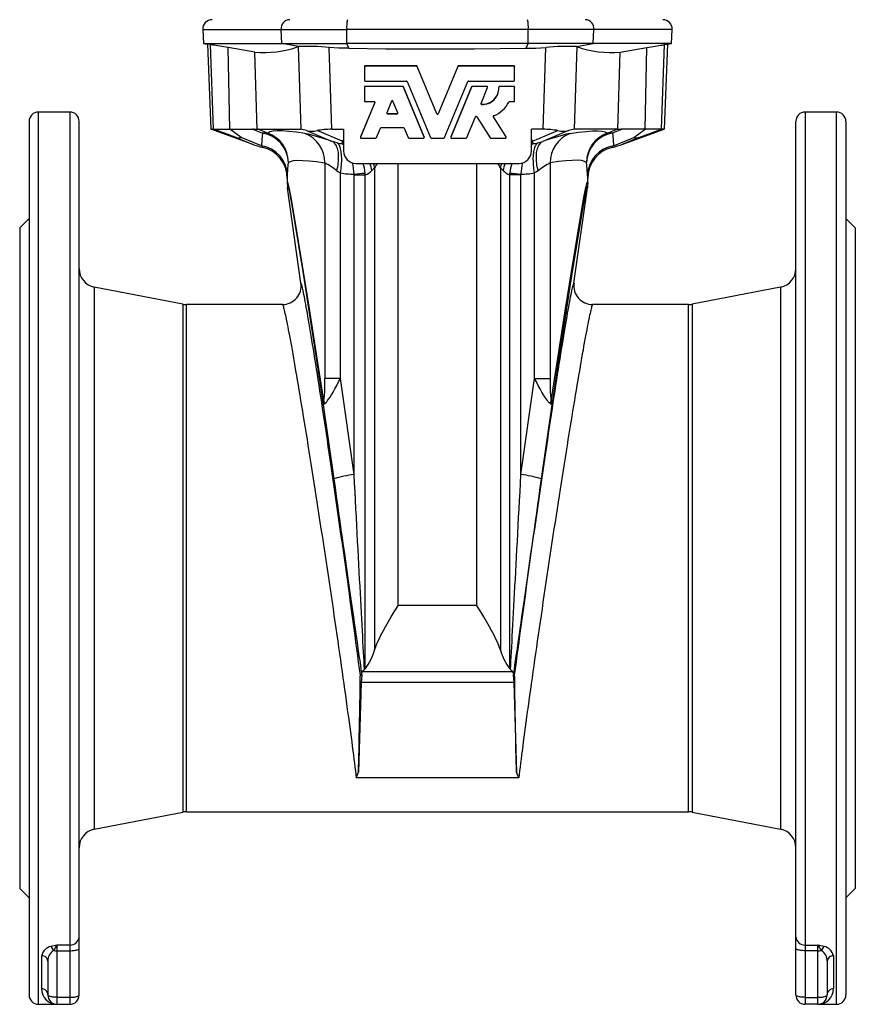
# Model space of a CAD drawing. Extents: x 123 to 1251, y 17 to 1448.
# Tile 2 of 5: x 129 to 396, y 744 to 1058. Entities that reach past the tile are written whole.
import ezdxf

# ---------------------------------------------------------------- set-up
doc = ezdxf.new("R2010")
doc.units = 0
doc.layers.get('0').update_dxf_attribs({"linetype": 'CONTINUOUS'})

msp = doc.modelspace()

# ---------------------------------------------------------------- linework, layer by layer
at = {"color": 7, "linetype": 'CONTINUOUS'}
for p, q in [((187.54, 1055.16), (187.77, 1050.75)), ((187.54, 1055.16), (212.58, 1055.16)), ((212.58, 1055.16), (233.53, 1055.16)), ((212.79, 1050.75), (212.58, 1055.16)), ((291.54, 1055.16), (233.53, 1055.16)), ((233.55, 1050.75), (233.53, 1055.16)), ((291.53, 1050.75), (291.54, 1055.16)), ((312.5, 1055.16), (291.54, 1055.16)), ((312.29, 1050.75), (312.5, 1055.16)), ((337.54, 1055.16), (312.5, 1055.16)), ((337.31, 1050.75), (337.54, 1055.16)), ((187.77, 1050.75), (189.1, 1050.51)), ((187.77, 1050.75), (212.79, 1050.75)), ((189.99, 1050.36), (189.1, 1050.51)), ((189.1, 1050.51), (190.07, 1023.32)), ((212.79, 1050.75), (233.55, 1050.75)), ((218.1, 1049.73), (212.79, 1050.75)), ((291.53, 1050.75), (233.55, 1050.75)), ((234.2, 1049.18), (233.55, 1050.75)), ((290.88, 1049.18), (291.53, 1050.75)), ((312.29, 1050.75), (291.53, 1050.75)), ((306.98, 1049.73), (312.29, 1050.75)), ((337.31, 1050.75), (312.29, 1050.75)), ((335.98, 1050.51), (335.01, 1023.32)), ((335.08, 1050.36), (335.98, 1050.51)), ((335.98, 1050.51), (337.31, 1050.75)), ((190.92, 1023.32), (189.99, 1050.36)), ((204.16, 1047.96), (195.69, 1049.4)), ((196.15, 1023.32), (195.69, 1049.4)), ((204.95, 1023.2), (204.16, 1047.96)), ((218.1, 1049.73), (218.03, 1049.71)), ((218.03, 1049.71), (218.83, 1023.32)), ((228.73, 1023.32), (227.93, 1049.47)), ((296.35, 1023.32), (297.14, 1049.47)), ((307.05, 1049.71), (306.25, 1023.32)), ((306.98, 1049.73), (307.05, 1049.71)), ((320.12, 1023.2), (320.92, 1047.96)), ((320.92, 1047.96), (329.38, 1049.4)), ((328.93, 1023.32), (329.38, 1049.4)), ((334.15, 1023.32), (335.08, 1050.36)), ((239.19, 1043.33), (239.19, 1043.28)), ((239.19, 1043.28), (239.19, 1038.96)), ((255.83, 1043.57), (239.43, 1043.57)), ((239.43, 1043.57), (239.43, 1043.52)), ((255.83, 1043.52), (239.43, 1043.52)), ((255.83, 1043.57), (255.83, 1043.52)), ((262.32, 1028.3), (256.05, 1043.42)), ((256.05, 1043.42), (256.05, 1043.37)), ((262.32, 1028.25), (256.05, 1043.37)), ((269.03, 1043.42), (262.76, 1028.3)), ((269.03, 1043.37), (262.76, 1028.25)), ((269.03, 1043.42), (269.03, 1043.37)), ((286.95, 1043.57), (269.25, 1043.57)), ((269.25, 1043.57), (269.25, 1043.52)), ((286.95, 1043.52), (269.25, 1043.52)), ((286.95, 1043.57), (286.95, 1043.52)), ((287.19, 1043.33), (287.19, 1043.28)), ((287.19, 1038.96), (287.19, 1043.28)), ((239.43, 1038.72), (252.62, 1038.72)), ((252.84, 1038.57), (260.27, 1020.64)), ((264.8, 1020.64), (272.24, 1038.57)), ((272.46, 1038.72), (286.95, 1038.72)), ((239.19, 1036.76), (239.19, 1036.71)), ((239.19, 1036.71), (239.19, 1032.39)), ((251.44, 1037), (239.43, 1037)), ((239.43, 1037), (239.43, 1036.95)), ((251.44, 1036.95), (239.43, 1036.95)), ((251.44, 1037), (251.44, 1036.95)), ((258.28, 1020.88), (251.66, 1036.86)), ((251.66, 1036.86), (251.66, 1036.8)), ((258.28, 1020.82), (251.66, 1036.8)), ((273.42, 1036.86), (266.8, 1020.88)), ((273.42, 1036.8), (266.8, 1020.82)), ((273.42, 1036.86), (273.42, 1036.8)), ((278.32, 1037), (273.64, 1037)), ((273.64, 1037), (273.64, 1036.95)), ((278.32, 1036.95), (273.64, 1036.95)), ((276.44, 1031.56), (278.54, 1036.62)), ((278.32, 1037), (278.32, 1036.95)), ((278.56, 1036.71), (278.56, 1036.76)), ((282.14, 1036.76), (282.14, 1036.71)), ((286.95, 1037), (282.38, 1037)), ((282.38, 1037), (282.38, 1036.95)), ((286.95, 1036.95), (282.38, 1036.95)), ((286.95, 1037), (286.95, 1036.95)), ((287.19, 1036.76), (287.19, 1036.71)), ((287.19, 1032.39), (287.19, 1036.71)), ((242.47, 1031.88), (237.91, 1020.88)), ((242.47, 1031.82), (237.91, 1020.82)), ((239.43, 1032.15), (242.25, 1032.15)), ((242.47, 1031.88), (242.47, 1031.82)), ((247.87, 1032.33), (246.33, 1028.62)), ((249.85, 1028.62), (248.32, 1032.33)), ((285.57, 1032.15), (286.95, 1032.15)), ((145.04, 1028.82), (135.04, 1028.82)), ((135.04, 743.82), (135.04, 1028.82)), ((145.04, 1028.82), (145.04, 762.76)), ((276.66, 1031.29), (276.66, 1031.23)), ((390.04, 1028.82), (380.04, 1028.82)), ((380.04, 1028.82), (380.04, 762.76)), ((390.04, 743.82), (390.04, 1028.82)), ((132.04, 1025.82), (132.04, 746.82)), ((148.04, 765.36), (148.04, 1025.82)), ((246.56, 1028.34), (249.63, 1028.34)), ((246.56, 1028.34), (246.56, 1028.29)), ((246.56, 1028.29), (249.63, 1028.29)), ((249.63, 1028.34), (249.63, 1028.29)), ((262.32, 1028.3), (262.32, 1028.25)), ((262.76, 1028.3), (262.76, 1028.25)), ((271.92, 1020.64), (274.68, 1027.31)), ((275.1, 1027.34), (279.4, 1020.6)), ((284.48, 1020.91), (280.39, 1027.33)), ((280.39, 1027.33), (280.39, 1027.28)), ((284.48, 1020.86), (280.39, 1027.28)), ((377.04, 765.36), (377.04, 1025.82)), ((393.04, 1025.82), (393.04, 746.82)), ((190.07, 1023.32), (190.92, 1023.32)), ((203.3, 1018.57), (190.07, 1023.32)), ((190.92, 1023.32), (196.15, 1023.32)), ((198.17, 1020.64), (190.92, 1023.32)), ((196.15, 1023.32), (203.51, 1023.32)), ((199.83, 1020.64), (196.15, 1023.32)), ((203.51, 1023.32), (206.62, 1022.09)), ((205.18, 1023.32), (218.83, 1023.32)), ((208.29, 1022.09), (205.18, 1023.32)), ((220.66, 1022.89), (228.89, 1019.44)), ((232.13, 1019.5), (224.04, 1022.89)), ((228.73, 1023.32), (232.54, 1023.32)), ((232.54, 1023.32), (232.54, 1016.4)), ((243.03, 1020.64), (244.3, 1023.7)), ((244.52, 1023.85), (251.67, 1023.85)), ((251.89, 1023.7), (253.16, 1020.64)), ((296.35, 1023.32), (292.54, 1023.32)), ((292.54, 1016.4), (292.54, 1023.32)), ((292.94, 1019.5), (301.03, 1022.89)), ((304.42, 1022.89), (296.19, 1019.44)), ((319.9, 1023.32), (306.25, 1023.32)), ((316.79, 1022.09), (319.9, 1023.32)), ((321.57, 1023.32), (318.46, 1022.09)), ((328.93, 1023.32), (321.57, 1023.32)), ((321.77, 1018.57), (335.01, 1023.32)), ((325.25, 1020.64), (328.93, 1023.32)), ((326.91, 1020.64), (334.15, 1023.32)), ((334.15, 1023.32), (328.93, 1023.32)), ((335.01, 1023.32), (334.15, 1023.32)), ((198.17, 1020.64), (203.3, 1018.57)), ((206.27, 1018.05), (199.83, 1020.64)), ((232.54, 1019.9), (232.13, 1019.5)), ((237.89, 1020.79), (237.89, 1020.73)), ((237.91, 1020.88), (237.91, 1020.82)), ((238.13, 1020.49), (242.81, 1020.49)), ((253.38, 1020.49), (258.06, 1020.49)), ((258.28, 1020.88), (258.28, 1020.82)), ((258.3, 1020.73), (258.3, 1020.79)), ((260.5, 1020.49), (264.58, 1020.49)), ((266.78, 1020.79), (266.78, 1020.73)), ((266.8, 1020.88), (266.8, 1020.82)), ((267.02, 1020.49), (271.7, 1020.49)), ((279.6, 1020.49), (284.28, 1020.49)), ((284.48, 1020.91), (284.48, 1020.86)), ((284.52, 1020.73), (284.52, 1020.79)), ((292.54, 1019.9), (292.94, 1019.5)), ((318.81, 1018.05), (325.25, 1020.64)), ((326.91, 1020.64), (321.77, 1018.57)), ((226.51, 1012.6), (226.51, 943.74)), ((236.54, 1012.41), (288.54, 1012.41)), ((241.53, 1010.1), (242.42, 1010.99)), ((242.42, 1010.99), (242.42, 856.95)), ((249.94, 871.23), (249.94, 1012.41)), ((275.14, 871.23), (275.14, 1012.41)), ((282.65, 1010.99), (282.65, 856.95)), ((283.55, 1010.1), (282.65, 1010.99)), ((298.57, 1012.6), (298.57, 943.74)), ((214.54, 1007.61), (214.54, 1006.07)), ((231.54, 943.74), (231.54, 1009.37)), ((235.87, 1009.01), (235.88, 1008.79)), ((235.88, 1008.79), (239.47, 1008.79)), ((235.88, 913.03), (235.88, 1008.79)), ((239.47, 1008.79), (239.44, 1009.34)), ((239.47, 850.99), (239.47, 1008.79)), ((285.61, 1008.79), (285.64, 1009.34)), ((285.61, 850.99), (285.61, 1008.79)), ((289.2, 1008.79), (285.61, 1008.79)), ((289.2, 1009.01), (289.2, 1008.79)), ((289.2, 913.03), (289.2, 1008.79)), ((293.54, 943.74), (293.54, 1009.37)), ((310.54, 1006.07), (310.54, 1007.61)), ((218.92, 974.15), (214.64, 1004.66)), ((306.15, 974.15), (310.44, 1004.66)), ((132.04, 994.82), (129.04, 991.82)), ((396.04, 991.82), (393.04, 994.82)), ((129.04, 991.82), (129.04, 780.82)), ((396.04, 991.82), (396.04, 780.82)), ((181.19, 967.43), (152.89, 972.93)), ((152.89, 972.93), (152.89, 799.71)), ((372.18, 972.93), (343.89, 967.43)), ((372.18, 972.93), (372.18, 799.71)), ((181.19, 967.43), (181.19, 805.21)), ((212.98, 967.32), (182.33, 967.32)), ((182.33, 805.32), (182.33, 967.32)), ((342.74, 967.32), (312.1, 967.32)), ((342.74, 805.32), (342.74, 967.32)), ((343.89, 967.43), (343.89, 805.21)), ((231.54, 943.74), (226.51, 943.74)), ((235.88, 913.03), (231.54, 943.74)), ((289.2, 913.03), (293.54, 943.74)), ((293.54, 943.74), (298.57, 943.74)), ((226.06, 935.26), (229.4, 911.63)), ((299.02, 935.26), (295.68, 911.63)), ((275.14, 871.23), (249.94, 871.23)), ((238.28, 849.46), (238.32, 848.95)), ((286.64, 849.98), (238.44, 849.98)), ((239.22, 850.75), (239.47, 850.99)), ((285.86, 850.75), (285.61, 850.99)), ((286.8, 849.46), (286.76, 848.95)), ((238.17, 846.66), (237.3, 817.92)), ((238.32, 848.95), (237.9, 848.92)), ((238.32, 848.95), (238.17, 846.66)), ((286.91, 846.66), (238.17, 846.66)), ((286.76, 848.95), (286.91, 846.66)), ((286.76, 848.95), (287.18, 848.92)), ((286.91, 846.66), (287.78, 817.92)), ((288.51, 816.17), (236.57, 816.17)), ((152.89, 799.71), (181.19, 805.21)), ((182.33, 805.32), (342.74, 805.32)), ((343.89, 805.21), (372.18, 799.71)), ((129.04, 780.82), (132.04, 777.82)), ((393.04, 777.82), (396.04, 780.82)), ((148.04, 761.71), (148.04, 765.36)), ((377.04, 761.71), (377.04, 765.36)), ((145.04, 762.76), (141.04, 762.76)), ((141.04, 760.93), (141.04, 762.76)), ((145.04, 762.76), (145.04, 760.93)), ((148.04, 746.82), (148.04, 761.71)), ((377.04, 746.82), (377.04, 761.71)), ((380.04, 762.76), (384.04, 762.76)), ((380.04, 762.76), (380.04, 760.93)), ((384.04, 760.93), (384.04, 762.76)), ((136.04, 759.34), (136.04, 748.75)), ((141.04, 760.93), (145.04, 760.93)), ((141.04, 746.04), (141.04, 760.93)), ((145.04, 760.93), (145.04, 746.04)), ((384.04, 760.93), (380.04, 760.93)), ((380.04, 760.93), (380.04, 746.04)), ((384.04, 746.04), (384.04, 760.93)), ((389.04, 759.34), (389.04, 748.75)), ((138.04, 757.55), (138.04, 746.82)), ((387.04, 757.55), (387.04, 746.82)), ((145.04, 746.04), (141.04, 746.04)), ((141.04, 743.82), (141.04, 746.04)), ((145.04, 746.04), (145.04, 743.82)), ((380.04, 746.04), (384.04, 746.04)), ((380.04, 746.04), (380.04, 743.82)), ((384.04, 743.82), (384.04, 746.04)), ((135.04, 743.82), (141.04, 743.82)), ((141.04, 743.82), (145.04, 743.82)), ((384.04, 743.82), (380.04, 743.82)), ((384.04, 743.82), (390.04, 743.82))]:
    msp.add_line(p, q, dxfattribs=at)
for points in [[(195.69, 1049.4), (194.98, 1049.53), (194.3, 1049.64), (193.64, 1049.75), (193.02, 1049.86), (192.38, 1049.97), (191.8, 1050.06), (191.28, 1050.15), (190.83, 1050.23), (190.56, 1050.27), (190.33, 1050.31), (190.14, 1050.34), (189.99, 1050.36)], [(234.2, 1049.18), (231.06, 1049.27), (227.93, 1049.47)], [(234.2, 1049.18), (246.07, 1049.06), (257.94, 1049), (274.41, 1049.03), (290.88, 1049.18)], [(290.88, 1049.18), (294.01, 1049.27), (297.14, 1049.47)], [(329.38, 1049.4), (330.1, 1049.53), (330.78, 1049.64), (331.44, 1049.75), (332.06, 1049.86), (332.7, 1049.97), (333.28, 1050.06), (333.8, 1050.15), (334.25, 1050.23), (334.52, 1050.27), (334.75, 1050.31), (334.94, 1050.34), (335.08, 1050.36)], [(242.48, 1031.94), (242.48, 1031.93), (242.47, 1031.88)], [(220.19, 1022), (217.47, 1022.39), (215.09, 1022.65), (213.05, 1022.79), (211.34, 1022.8), (209.98, 1022.69), (208.97, 1022.45), (208.29, 1022.09)], [(304.89, 1022), (307.61, 1022.39), (309.99, 1022.65), (312.03, 1022.79), (313.73, 1022.8), (315.09, 1022.69), (316.11, 1022.45), (316.79, 1022.09)], [(206.62, 1022.09), (206.39, 1020.08), (206.27, 1018.05)], [(230.5, 1018.97), (229.69, 1019.19), (228.89, 1019.44)], [(230.38, 1010.04), (230.52, 1010.66), (230.65, 1011.28), (230.75, 1011.9), (230.84, 1012.51), (230.9, 1013.1), (230.94, 1013.69), (230.95, 1014.26), (230.94, 1014.81), (230.91, 1015.34), (230.86, 1015.85), (230.78, 1016.33), (230.68, 1016.79), (230.56, 1017.22), (230.42, 1017.62), (230.26, 1017.98), (230.07, 1018.32), (229.87, 1018.61), (229.65, 1018.88), (229.42, 1019.1), (229.16, 1019.29), (228.89, 1019.44)], [(237.91, 1020.88), (237.89, 1020.82), (237.89, 1020.79)], [(258.3, 1020.79), (258.3, 1020.82), (258.28, 1020.88)], [(266.8, 1020.88), (266.78, 1020.82), (266.78, 1020.79)], [(294.7, 1010.04), (294.55, 1010.66), (294.43, 1011.28), (294.32, 1011.9), (294.24, 1012.51), (294.18, 1013.1), (294.14, 1013.69), (294.13, 1014.26), (294.14, 1014.81), (294.17, 1015.34), (294.22, 1015.85), (294.3, 1016.33), (294.4, 1016.79), (294.52, 1017.22), (294.66, 1017.62), (294.82, 1017.98), (295, 1018.32), (295.21, 1018.61), (295.43, 1018.88), (295.66, 1019.1), (295.92, 1019.29), (296.19, 1019.44)], [(294.58, 1018.97), (295.39, 1019.19), (296.19, 1019.44)], [(318.46, 1022.09), (318.69, 1020.08), (318.81, 1018.05)], [(206.27, 1018.05), (206.73, 1017.59), (206.79, 1017.54)], [(231.54, 1009.37), (231.64, 1010), (231.73, 1010.63), (231.8, 1011.26), (231.85, 1011.88), (231.9, 1012.48), (231.92, 1013.08), (231.93, 1013.66), (231.92, 1014.22), (231.9, 1014.76), (231.86, 1015.28), (231.81, 1015.77), (231.74, 1016.24), (231.66, 1016.68), (231.56, 1017.09), (231.45, 1017.47), (231.32, 1017.81), (231.18, 1018.12), (231.03, 1018.39), (230.86, 1018.62), (230.69, 1018.82), (230.5, 1018.97)], [(232.54, 1018.55), (232.14, 1018.67), (232.13, 1018.67)], [(292.54, 1018.55), (292.93, 1018.67), (292.95, 1018.67)], [(293.54, 1009.37), (293.44, 1010), (293.35, 1010.63), (293.28, 1011.26), (293.22, 1011.88), (293.18, 1012.48), (293.16, 1013.08), (293.15, 1013.66), (293.15, 1014.22), (293.18, 1014.76), (293.21, 1015.28), (293.27, 1015.77), (293.33, 1016.24), (293.42, 1016.68), (293.52, 1017.09), (293.63, 1017.47), (293.76, 1017.81), (293.9, 1018.12), (294.05, 1018.39), (294.21, 1018.62), (294.39, 1018.82), (294.58, 1018.97)], [(318.81, 1018.05), (318.35, 1017.59), (318.29, 1017.54)], [(214.56, 1008.65), (214.68, 1010.68), (214.9, 1012.69)], [(214.9, 1012.69), (215.55, 1013.06), (216.55, 1013.29), (217.88, 1013.41), (219.54, 1013.39), (221.53, 1013.25), (223.86, 1012.99), (226.51, 1012.6)], [(310.18, 1012.69), (309.52, 1013.06), (308.53, 1013.29), (307.2, 1013.41), (305.54, 1013.39), (303.55, 1013.25), (301.22, 1012.99), (298.57, 1012.6)], [(310.52, 1008.65), (310.4, 1010.68), (310.18, 1012.69)], [(230.38, 1010.04), (230.93, 1009.68), (231.54, 1009.37)], [(294.7, 1010.04), (294.15, 1009.68), (293.54, 1009.37)], [(226.26, 936.54), (223.81, 952.26), (221.65, 966), (219.76, 977.75), (218.17, 987.5), (216.86, 995.24), (215.85, 1000.97), (215.12, 1004.69), (214.68, 1006.39), (214.54, 1006.07)], [(214.54, 1006.07), (214.56, 1005.36), (214.64, 1004.66)], [(214.64, 1004.66), (214.78, 1005.01), (215.2, 1003.34), (215.9, 999.64), (216.89, 993.93), (218.16, 986.2), (219.72, 976.46), (221.55, 964.72), (223.67, 950.98), (226.06, 935.26)], [(298.81, 936.54), (301.26, 952.26), (303.43, 966), (305.31, 977.75), (306.91, 987.5), (308.21, 995.24), (309.23, 1000.97), (309.96, 1004.69), (310.39, 1006.39), (310.54, 1006.07)], [(310.44, 1004.66), (310.3, 1005.01), (309.88, 1003.34), (309.18, 999.64), (308.19, 993.93), (306.91, 986.2), (305.36, 976.46), (303.53, 964.72), (301.41, 950.98), (299.02, 935.26)], [(310.54, 1006.07), (310.51, 1005.36), (310.44, 1004.66)], [(237.9, 848.92), (237.63, 850.99), (237.35, 853.08), (237.07, 855.19), (236.78, 857.33), (236.49, 859.49), (236.2, 861.67), (235.9, 863.87), (235.6, 866.08), (235.3, 868.3), (234.99, 870.54), (234.68, 872.79), (234.37, 875.06), (234.06, 877.32), (233.74, 879.6), (233.42, 881.88), (233.1, 884.17), (232.78, 886.45), (232.46, 888.74), (232.14, 891.03), (231.81, 893.31), (231.49, 895.59), (231.17, 897.86), (230.84, 900.13), (230.52, 902.39), (230.2, 904.63), (229.87, 906.87), (229.55, 909.09), (229.23, 911.3), (228.91, 913.49), (228.59, 915.66), (228.28, 917.81), (227.96, 919.94), (227.65, 922.04), (227.34, 924.13), (227.03, 926.19), (226.73, 928.22), (226.43, 930.22), (226.13, 932.19), (225.84, 934.13), (225.55, 936.04), (225.26, 937.92), (224.98, 939.76), (224.7, 941.56), (224.43, 943.33), (224.16, 945.05), (223.89, 946.74), (223.63, 948.39), (223.38, 949.99), (223.13, 951.55), (222.89, 953.07), (222.65, 954.54), (222.42, 955.96), (222.19, 957.34), (221.97, 958.66), (221.76, 959.94), (221.55, 961.17), (221.35, 962.35), (221.16, 963.47), (220.97, 964.54), (220.8, 965.56), (220.62, 966.52), (220.46, 967.43), (220.3, 968.29), (220.15, 969.08), (220.01, 969.83), (219.87, 970.51), (219.75, 971.14), (219.63, 971.7), (219.52, 972.21), (219.41, 972.66), (219.32, 973.06), (219.23, 973.39), (219.15, 973.66), (219.08, 973.87), (219.02, 974.03), (218.97, 974.12), (218.92, 974.15)], [(287.18, 848.92), (287.45, 850.99), (287.73, 853.08), (288.01, 855.19), (288.3, 857.33), (288.59, 859.49), (288.88, 861.67), (289.18, 863.87), (289.48, 866.08), (289.78, 868.3), (290.09, 870.54), (290.4, 872.79), (290.71, 875.06), (291.02, 877.32), (291.34, 879.6), (291.66, 881.88), (291.98, 884.17), (292.3, 886.45), (292.62, 888.74), (292.94, 891.03), (293.26, 893.31), (293.59, 895.59), (293.91, 897.86), (294.24, 900.13), (294.56, 902.39), (294.88, 904.63), (295.21, 906.87), (295.53, 909.09), (295.85, 911.3), (296.17, 913.49), (296.48, 915.66), (296.8, 917.81), (297.11, 919.94), (297.43, 922.04), (297.74, 924.13), (298.04, 926.19), (298.35, 928.22), (298.65, 930.22), (298.95, 932.19), (299.24, 934.13), (299.53, 936.04), (299.82, 937.92), (300.1, 939.76), (300.38, 941.56), (300.65, 943.33), (300.92, 945.05), (301.19, 946.74), (301.44, 948.39), (301.7, 949.99), (301.95, 951.55), (302.19, 953.07), (302.43, 954.54), (302.66, 955.96), (302.89, 957.34), (303.1, 958.66), (303.32, 959.94), (303.52, 961.17), (303.72, 962.35), (303.92, 963.47), (304.1, 964.54), (304.28, 965.56), (304.45, 966.52), (304.62, 967.43), (304.78, 968.29), (304.93, 969.08), (305.07, 969.83), (305.2, 970.51), (305.33, 971.14), (305.45, 971.7), (305.56, 972.21), (305.66, 972.66), (305.76, 973.06), (305.84, 973.39), (305.92, 973.66), (305.99, 973.87), (306.05, 974.03), (306.11, 974.12), (306.15, 974.15)], [(212.98, 967.32), (213.03, 967.29), (213.08, 967.21), (213.14, 967.06), (213.21, 966.87), (213.29, 966.61), (213.38, 966.3), (213.47, 965.93), (213.58, 965.51), (213.69, 965.04), (213.81, 964.5), (213.94, 963.92), (214.07, 963.27), (214.21, 962.58), (214.37, 961.83), (214.52, 961.03), (214.69, 960.18), (214.86, 959.27), (215.04, 958.31), (215.23, 957.31), (215.43, 956.25), (215.63, 955.15), (215.84, 953.99), (216.05, 952.79), (216.27, 951.55), (216.5, 950.25), (216.73, 948.92), (216.97, 947.53), (217.22, 946.11), (217.47, 944.64), (217.73, 943.14), (217.99, 941.59), (218.25, 940.01), (218.52, 938.38), (218.8, 936.73), (219.08, 935.03), (219.37, 933.3), (219.66, 931.54), (219.95, 929.75), (220.24, 927.93), (220.54, 926.07), (220.85, 924.19), (221.15, 922.29), (221.46, 920.36), (221.77, 918.4), (222.09, 916.42), (222.4, 914.42), (222.72, 912.41), (223.04, 910.37), (223.36, 908.32), (223.69, 906.25), (224.01, 904.16), (224.34, 902.07), (224.66, 899.96), (224.99, 897.85), (225.31, 895.72), (225.64, 893.59), (225.96, 891.46), (226.29, 889.32), (226.61, 887.18), (226.94, 885.03), (227.26, 882.89), (227.58, 880.75), (227.9, 878.62), (228.22, 876.49), (228.53, 874.37), (228.84, 872.25), (229.15, 870.15), (229.46, 868.06), (229.76, 865.98), (230.07, 863.91), (230.36, 861.86), (230.66, 859.83), (230.95, 857.81), (231.23, 855.82), (231.52, 853.84), (231.79, 851.89), (232.07, 849.97), (232.34, 848.06), (232.6, 846.19), (232.86, 844.34), (233.11, 842.53), (233.36, 840.74), (233.6, 838.99), (233.83, 837.26), (234.06, 835.58), (234.29, 833.93), (234.5, 832.31), (234.72, 830.73), (234.92, 829.19), (235.12, 827.7), (235.31, 826.24), (235.49, 824.82), (235.67, 823.45), (235.84, 822.12), (236, 820.84), (236.15, 819.6), (236.3, 818.41), (236.43, 817.27), (236.57, 816.17)], [(312.1, 967.32), (312.05, 967.29), (312, 967.21), (311.94, 967.06), (311.87, 966.87), (311.79, 966.61), (311.7, 966.3), (311.6, 965.93), (311.5, 965.51), (311.39, 965.04), (311.27, 964.5), (311.14, 963.92), (311.01, 963.27), (310.86, 962.58), (310.71, 961.83), (310.55, 961.03), (310.39, 960.18), (310.21, 959.27), (310.03, 958.31), (309.85, 957.31), (309.65, 956.25), (309.45, 955.15), (309.24, 953.99), (309.03, 952.79), (308.81, 951.55), (308.58, 950.25), (308.34, 948.92), (308.1, 947.53), (307.86, 946.11), (307.61, 944.64), (307.35, 943.14), (307.09, 941.59), (306.82, 940.01), (306.55, 938.38), (306.28, 936.73), (306, 935.03), (305.71, 933.3), (305.42, 931.54), (305.13, 929.75), (304.83, 927.93), (304.53, 926.07), (304.23, 924.19), (303.92, 922.29), (303.62, 920.36), (303.3, 918.4), (302.99, 916.42), (302.67, 914.42), (302.35, 912.41), (302.03, 910.37), (301.71, 908.32), (301.39, 906.25), (301.07, 904.16), (300.74, 902.07), (300.42, 899.96), (300.09, 897.85), (299.76, 895.72), (299.44, 893.59), (299.11, 891.46), (298.79, 889.32), (298.46, 887.18), (298.14, 885.03), (297.82, 882.89), (297.5, 880.75), (297.18, 878.62), (296.86, 876.49), (296.55, 874.37), (296.24, 872.25), (295.93, 870.15), (295.62, 868.06), (295.31, 865.98), (295.01, 863.91), (294.71, 861.86), (294.42, 859.83), (294.13, 857.81), (293.84, 855.82), (293.56, 853.84), (293.28, 851.89), (293.01, 849.97), (292.74, 848.06), (292.48, 846.19), (292.22, 844.34), (291.97, 842.53), (291.72, 840.74), (291.48, 838.99), (291.24, 837.26), (291.01, 835.58), (290.79, 833.93), (290.57, 832.31), (290.36, 830.73), (290.16, 829.19), (289.96, 827.7), (289.77, 826.24), (289.59, 824.82), (289.41, 823.45), (289.24, 822.12), (289.08, 820.84), (288.93, 819.6), (288.78, 818.41), (288.64, 817.27), (288.51, 816.17)], [(226.41, 935.58), (226.44, 935.6), (226.56, 935.68), (226.85, 935.95), (227.13, 936.26), (227.43, 936.65), (227.75, 937.09), (228.21, 937.78), (228.68, 938.53), (229.16, 939.34), (229.76, 940.38), (230.35, 941.47), (230.95, 942.6), (231.54, 943.74)], [(298.67, 935.58), (298.64, 935.6), (298.52, 935.68), (298.23, 935.95), (297.95, 936.26), (297.65, 936.65), (297.33, 937.09), (296.87, 937.78), (296.4, 938.53), (295.92, 939.34), (295.32, 940.38), (294.72, 941.47), (294.13, 942.6), (293.54, 943.74)], [(239.22, 850.75), (239.14, 852.06), (239.07, 853.44), (238.99, 854.89), (238.91, 856.42), (238.82, 858.01), (238.73, 859.66), (238.64, 861.38), (238.54, 863.17), (238.44, 865.02), (238.34, 866.93), (238.23, 868.91), (238.12, 870.94), (238.01, 873.03), (237.9, 875.17), (237.78, 877.37), (237.66, 879.63), (237.54, 881.93), (237.41, 884.29), (237.28, 886.7), (237.15, 889.15), (237.02, 891.64), (236.88, 894.18), (236.74, 896.77), (236.61, 899.39), (236.46, 902.05), (236.32, 904.74), (236.18, 907.47), (236.03, 910.23), (235.88, 913.03)], [(285.86, 850.75), (285.93, 852.06), (286.01, 853.44), (286.09, 854.89), (286.17, 856.42), (286.26, 858.01), (286.35, 859.66), (286.44, 861.38), (286.54, 863.17), (286.64, 865.02), (286.74, 866.93), (286.84, 868.91), (286.95, 870.94), (287.07, 873.03), (287.18, 875.17), (287.3, 877.37), (287.42, 879.63), (287.54, 881.93), (287.67, 884.29), (287.8, 886.7), (287.93, 889.15), (288.06, 891.64), (288.2, 894.18), (288.33, 896.77), (288.47, 899.39), (288.61, 902.05), (288.76, 904.74), (288.9, 907.47), (289.05, 910.23), (289.2, 913.03)], [(229.4, 911.63), (229.79, 908.85), (230.18, 906.1), (230.57, 903.37), (230.95, 900.69), (231.33, 898.03), (231.7, 895.42), (232.06, 892.84), (232.42, 890.31), (232.78, 887.82), (233.12, 885.38), (233.47, 882.98), (233.8, 880.63), (234.13, 878.32), (234.45, 876.07), (234.76, 873.88), (235.07, 871.74), (235.37, 869.65), (235.66, 867.62), (235.94, 865.65), (236.22, 863.74), (236.48, 861.89), (236.74, 860.11), (236.99, 858.38), (237.22, 856.73), (237.45, 855.14), (237.67, 853.62), (237.89, 852.16), (238.09, 850.78), (238.28, 849.46)], [(295.68, 911.63), (295.28, 908.85), (294.89, 906.1), (294.51, 903.37), (294.13, 900.69), (293.75, 898.03), (293.38, 895.42), (293.02, 892.84), (292.66, 890.31), (292.3, 887.82), (291.95, 885.38), (291.61, 882.98), (291.28, 880.63), (290.95, 878.32), (290.63, 876.07), (290.31, 873.88), (290.01, 871.74), (289.71, 869.65), (289.42, 867.62), (289.14, 865.65), (288.86, 863.74), (288.6, 861.89), (288.34, 860.11), (288.09, 858.38), (287.85, 856.73), (287.62, 855.14), (287.4, 853.62), (287.19, 852.16), (286.99, 850.78), (286.8, 849.46)], [(242.42, 856.95), (242.82, 858.1), (243.31, 859.28), (243.87, 860.5), (244.48, 861.74), (245.24, 863.18), (246.05, 864.65), (246.9, 866.14), (247.78, 867.63), (248.67, 869.13), (249.3, 870.17), (249.93, 871.21), (249.94, 871.23)], [(282.65, 856.95), (282.26, 858.1), (281.77, 859.28), (281.21, 860.5), (280.6, 861.74), (279.84, 863.18), (279.02, 864.65), (278.17, 866.14), (277.3, 867.63), (276.4, 869.13), (275.78, 870.17), (275.15, 871.21), (275.14, 871.23)], [(238.28, 849.46), (238.31, 849.72), (238.44, 849.98)], [(286.8, 849.46), (286.77, 849.72), (286.64, 849.98)], [(237.3, 817.92), (237.34, 819.54), (237.39, 821.25), (237.43, 823.03), (237.47, 824.89), (237.52, 827.1), (237.56, 829.4), (237.6, 831.78), (237.65, 834.22), (237.69, 836.72), (237.73, 839.69), (237.78, 842.7), (237.8, 843.71), (237.81, 844.74), (237.83, 845.74), (237.84, 846.71), (237.86, 847.6), (237.88, 848.4), (237.88, 848.61), (237.89, 848.79), (237.9, 848.88), (237.9, 848.92)], [(287.78, 817.92), (287.73, 819.54), (287.69, 821.25), (287.65, 823.03), (287.61, 824.89), (287.56, 827.1), (287.52, 829.4), (287.47, 831.78), (287.43, 834.22), (287.39, 836.72), (287.34, 839.69), (287.3, 842.7), (287.28, 843.71), (287.27, 844.74), (287.25, 845.74), (287.23, 846.71), (287.22, 847.6), (287.2, 848.4), (287.19, 848.61), (287.19, 848.79), (287.18, 848.88), (287.18, 848.92)], [(236.57, 816.17), (236.58, 816.2), (237.3, 817.92)], [(288.51, 816.17), (288.5, 816.2), (287.78, 817.92)], [(145.04, 760.93), (145.4, 760.94), (145.76, 760.96), (146.1, 760.99), (146.43, 761.02), (146.74, 761.07), (147.03, 761.13), (147.28, 761.2), (147.51, 761.27), (147.7, 761.35), (147.84, 761.44), (147.95, 761.53), (148.02, 761.62), (148.04, 761.71)], [(380.04, 760.93), (379.68, 760.94), (379.32, 760.96), (378.98, 760.99), (378.64, 761.02), (378.33, 761.07), (378.05, 761.13), (377.79, 761.2), (377.57, 761.27), (377.38, 761.35), (377.23, 761.44), (377.13, 761.53), (377.06, 761.62), (377.04, 761.71)], [(141.04, 746.04), (140.68, 746.05), (140.32, 746.06), (139.98, 746.09), (139.64, 746.13), (139.33, 746.18), (139.05, 746.24), (138.79, 746.3), (138.57, 746.38), (138.38, 746.46), (138.23, 746.54), (138.13, 746.63), (138.06, 746.72), (138.04, 746.82)], [(145.04, 746.04), (145.4, 746.05), (145.76, 746.06), (146.1, 746.09), (146.43, 746.13), (146.74, 746.18), (147.03, 746.24), (147.28, 746.3), (147.51, 746.38), (147.7, 746.46), (147.84, 746.54), (147.95, 746.63), (148.02, 746.72), (148.04, 746.82)], [(380.04, 746.04), (379.68, 746.05), (379.32, 746.06), (378.98, 746.09), (378.64, 746.13), (378.33, 746.18), (378.05, 746.24), (377.79, 746.3), (377.57, 746.38), (377.38, 746.46), (377.23, 746.54), (377.13, 746.63), (377.06, 746.72), (377.04, 746.82)], [(384.04, 746.04), (384.4, 746.05), (384.76, 746.06), (385.1, 746.09), (385.43, 746.13), (385.74, 746.18), (386.03, 746.24), (386.28, 746.3), (386.51, 746.38), (386.7, 746.46), (386.84, 746.54), (386.95, 746.63), (387.02, 746.72), (387.04, 746.82)]]:
    msp.add_lwpolyline(points, dxfattribs=at)
for centre, radius, start, end in [((190.53, 1055.32), 3, 90, 183), ((215.46, 1055.42), 2.9, 92.77, 185.2019), ((244.75, 1055.98), 11.24, 167.9721, 184.152), ((280.33, 1055.98), 11.24, 355.848, 12.0279), ((309.62, 1055.42), 2.9, 354.7981, 87.23), ((334.54, 1055.32), 3, 357, 90), ((207.13, 1080.25), 32.43, 264.7312, 289.6303), ((221.26, 982.93), 66.87, 84.275, 92.7103), ((303.82, 982.93), 66.87, 87.2897, 95.725), ((317.94, 1080.25), 32.43, 250.3697, 275.2688), ((239.43, 1043.33), 0.24, 89.9803, 179.9836), ((239.43, 1043.28), 0.24, 89.9803, 179.9836), ((255.83, 1043.33), 0.24, 22.5276, 90.0074), ((255.83, 1043.28), 0.24, 22.5276, 90.0074), ((269.25, 1043.33), 0.24, 89.9926, 157.4724), ((269.25, 1043.28), 0.24, 89.9926, 157.4724), ((286.95, 1043.33), 0.24, 0.0157, 90.0203), ((286.95, 1043.28), 0.24, 0.0157, 90.0203), ((239.43, 1038.96), 0.24, 180.0164, 270.0197), ((252.62, 1038.48), 0.24, 22.5208, 90.009), ((272.46, 1038.48), 0.24, 89.991, 157.4792), ((286.95, 1038.96), 0.24, 269.9797, 359.9843), ((239.43, 1036.76), 0.24, 89.9838, 179.9801), ((239.43, 1036.71), 0.24, 89.9874, 179.9801), ((251.44, 1036.76), 0.24, 22.5204, 90.0094), ((251.44, 1036.71), 0.24, 22.5204, 90.0094), ((273.64, 1036.76), 0.24, 89.9906, 157.4796), ((273.64, 1036.71), 0.24, 89.9906, 157.4796), ((276.87, 1036.51), 5.28, 267.6995, 2.1242), ((276.87, 1036.56), 5.28, 267.7, 359.6966), ((278.32, 1036.76), 0.24, 0.024, 90.012), ((278.32, 1036.71), 0.24, 337.5074, 90.0251), ((282.38, 1036.76), 0.24, 89.9834, 179.9805), ((282.38, 1036.71), 0.24, 89.9845, 182.1232), ((286.95, 1036.76), 0.24, 0.0192, 90.0168), ((286.95, 1036.71), 0.24, 0.0193, 90.0132), ((239.43, 1032.39), 0.24, 180.0199, 270.0126), ((242.25, 1031.91), 0.24, 337.5036, 90.029), ((248.09, 1032.24), 0.24, 22.5328, 157.4672), ((276.67, 1031.47), 0.24, 157.5047, 267.7435), ((276.87, 1036.51), 9.6, 292.2399, 332.153), ((285.57, 1031.91), 0.24, 89.9851, 152.155), ((286.95, 1032.39), 0.24, 269.9868, 359.9807), ((135.04, 1025.82), 3, 90, 180), ((145.04, 1025.82), 3, 0, 90), ((246.56, 1028.53), 0.24, 157.5074, 270.0251), ((246.56, 1028.58), 0.24, 186.2832, 270.0158), ((249.63, 1028.53), 0.24, 269.9751, 22.4924), ((249.63, 1028.58), 0.24, 269.9839, 353.7173), ((276.67, 1031.53), 0.24, 186.2863, 267.7292), ((380.04, 1025.82), 3, 90, 180), ((390.04, 1025.82), 3, 0, 90), ((262.54, 1028.39), 0.24, 202.527, 337.473), ((262.54, 1028.34), 0.24, 202.5328, 337.4672), ((274.9, 1027.21), 0.24, 32.5234, 157.4716), ((280.59, 1027.4), 0.24, 112.2264, 212.5106), ((280.59, 1027.46), 0.24, 186.2619, 212.5262), ((203.49, 1014.52), 8.8, 80.4562, 89.9288), ((205.21, 1023), 0.32, 94.2753, 141.9109), ((207.45, 1018.87), 3.33, 75.4088, 104.5912), ((217.39, 1013.15), 10.27, 71.4541, 81.9436), ((222.35, 1030.02), 7.33, 256.6431, 283.3569), ((228.62, 998.83), 24.49, 89.7597, 100.7782), ((244.52, 1023.61), 0.24, 89.9924, 157.4726), ((251.67, 1023.61), 0.24, 22.5279, 90.0071), ((296.45, 998.83), 24.49, 79.2218, 90.2403), ((302.73, 1030.02), 7.33, 256.6431, 283.3569), ((307.69, 1013.15), 10.27, 98.0564, 108.5459), ((317.62, 1018.87), 3.33, 75.4088, 104.5912), ((319.87, 1023), 0.32, 38.0891, 85.7247), ((321.58, 1014.52), 8.8, 90.0712, 99.5438), ((199, 1027.14), 6.55, 262.7308, 277.2692), ((205.06, 1012.38), 9.84, 1.8575, 80.9192), ((204.88, 1012.68), 10.01, 0.0979, 70.1023), ((201.88, 943.7), 80.41, 70.3744, 76.8409), ((216.65, 1012.79), 9.86, 358.8858, 68.946), ((221.32, 1019.18), 10.82, 357.3113, 1.6977), ((230.99, 1009.73), 9.84, 80.9379, 83.3201), ((238.13, 1020.73), 0.24, 157.5036, 270.029), ((242.81, 1020.73), 0.24, 269.9901, 337.4748), ((253.38, 1020.73), 0.24, 202.5242, 270.0109), ((258.06, 1020.73), 0.24, 269.9709, 22.4966), ((260.5, 1020.73), 0.24, 202.5244, 270.0106), ((264.58, 1020.73), 0.24, 269.9894, 337.4756), ((267.02, 1020.73), 0.24, 157.5034, 270.0291), ((271.7, 1020.73), 0.24, 269.9891, 337.4758), ((279.6, 1020.73), 0.24, 212.5294, 270.005), ((284.28, 1020.73), 0.24, 269.9703, 32.5006), ((284.28, 1020.79), 0.24, 359.9989, 32.5184), ((294.09, 1009.73), 9.84, 96.6799, 99.0621), ((303.76, 1019.18), 10.82, 178.3023, 182.6887), ((323.19, 943.7), 80.41, 103.1591, 109.6256), ((308.43, 1012.79), 9.86, 111.054, 181.1142), ((320.19, 1012.68), 10.01, 109.8977, 179.9021), ((320.02, 1012.38), 9.84, 99.0808, 178.1425), ((326.08, 1027.14), 6.55, 262.7308, 277.2692), ((214.32, 1049.26), 32.61, 250.2463, 256.6401), ((204.84, 1008.43), 9.72, 1.2906, 81.5425), ((204.36, 1007.65), 10.18, 359.7684, 76.2045), ((234.16, 1034.09), 15.55, 256.3762, 262.4705), ((230.3, 1015.72), 3.47, 49.8394, 58.2508), ((236.54, 1016.41), 4, 180.0175, 270.0174), ((288.54, 1016.41), 4, 269.9826, 359.9825), ((294.78, 1015.72), 3.47, 121.7492, 130.1606), ((290.91, 1034.09), 15.55, 277.5295, 283.6238), ((320.24, 1008.43), 9.72, 98.4575, 178.7094), ((320.72, 1007.65), 10.18, 103.7955, 180.2316), ((310.75, 1049.26), 32.61, 283.3599, 289.7537), ((215.05, 991.09), 24.37, 51.0399, 61.9601), ((217.53, 1008.34), 18.36, 2.071, 13.394), ((228.21, 1008.46), 11.26, 4.461, 20.5054), ((237.94, 1013.45), 4.91, 288.0971, 316.962), ((231.46, 1008.91), 10.14, 6.7757, 20.1947), ((232.51, 1009.83), 9.99, 6.713, 14.9741), ((248.1, 1008.45), 6.22, 140.4907, 155.8464), ((276.98, 1008.45), 6.22, 24.1536, 39.5093), ((292.57, 1009.83), 9.99, 165.0259, 173.287), ((293.62, 1008.91), 10.14, 159.8053, 173.2243), ((287.14, 1013.45), 4.91, 223.038, 251.9029), ((296.86, 1008.46), 11.26, 159.4946, 175.539), ((307.55, 1008.34), 18.36, 166.6061, 177.9289), ((310.03, 991.09), 24.37, 118.0399, 128.9601), ((247.05, 1007.41), 32.52, 177.824, 179.6489), ((235.32, 1028.72), 19.71, 258.9226, 271.5952), ((230.39, 1087.54), 78.72, 273.9939, 276.6009), ((294.69, 1087.54), 78.72, 263.3991, 266.0061), ((289.75, 1028.72), 19.71, 268.4048, 281.0774), ((278.02, 1007.41), 32.52, 0.3511, 2.176), ((154.04, 978.82), 6, 180, 259), ((371.04, 978.82), 6, 281, 0), ((212.98, 973.32), 6, 270.0022, 7.9872), ((312.1, 973.32), 6, 172.0128, 269.9978), ((182.33, 973.32), 6, 259, 270), ((342.74, 973.32), 6, 270, 281), ((192.35, 941.3), 34.24, 352.0223, 4.0903), ((332.73, 941.3), 34.24, 175.9097, 187.9777), ((228.61, 935.51), 2.56, 156.1544, 185.4964), ((226.54, 935.08), 0.521, 105.4148, 158.9646), ((233.83, 937.16), 7.59, 184.6227, 191.9941), ((291.25, 937.16), 7.59, 348.0059, 355.3773), ((298.53, 935.08), 0.521, 21.0354, 74.5852), ((296.47, 935.51), 2.56, 354.5036, 23.8456), ((239.18, 881.85), 31.35, 96.0489, 108.1869), ((285.89, 881.85), 31.35, 71.8131, 83.9511), ((225.54, 861.61), 17.52, 322.6815, 344.5871), ((299.54, 861.61), 17.52, 195.4129, 217.3185), ((241.73, 847.43), 4.16, 127.1721, 142.224), ((283.35, 847.43), 4.16, 37.776, 52.8279), ((182.33, 799.32), 6, 90, 101), ((342.74, 799.32), 6, 79, 90), ((154.04, 793.82), 6, 101, 180), ((371.04, 793.82), 6, 0, 79), ((145.23, 765.57), 2.82, 266.1026, 355.7532), ((379.85, 765.57), 2.82, 184.2468, 273.8974), ((139.67, 758.62), 3.7, 99.9883, 168.8931), ((148.04, 729.79), 33.7, 101.9906, 105.5107), ((137.05, 760.12), 2.92, 17.4972, 47.3158), ((155.33, 751.67), 18.09, 142.176, 148.937), ((377.04, 729.79), 33.7, 74.4893, 78.0094), ((369.75, 751.67), 18.09, 31.063, 37.824), ((388.03, 760.12), 2.92, 132.6842, 162.5028), ((385.41, 758.62), 3.7, 11.1069, 80.0117), ((136.15, 757.45), 1.89, 3.1726, 93.419), ((142.02, 757.67), 3.99, 123.3341, 181.6816), ((141.02, 771.72), 10.79, 263.6786, 270.1003), ((384.06, 771.72), 10.79, 269.8997, 276.3214), ((383.06, 757.67), 3.99, 358.3184, 56.6659), ((388.93, 757.45), 1.89, 86.581, 176.8274), ((141.01, 748.79), 4.97, 180.4347, 270.3638), ((136.08, 746.79), 1.96, 0.9304, 91.0865), ((384.07, 748.79), 4.97, 269.6362, 359.5653), ((389, 746.79), 1.96, 88.9135, 179.0696), ((135.04, 746.82), 3, 180, 270), ((141.04, 746.82), 3, 180, 270), ((145.04, 746.82), 3, 270, 0), ((380.04, 746.82), 3, 180, 270), ((384.04, 746.82), 3, 270, 0), ((390.04, 746.82), 3, 270, 0)]:
    msp.add_arc(centre, radius, start, end, dxfattribs=at)

doc.saveas('drawing.dxf')
